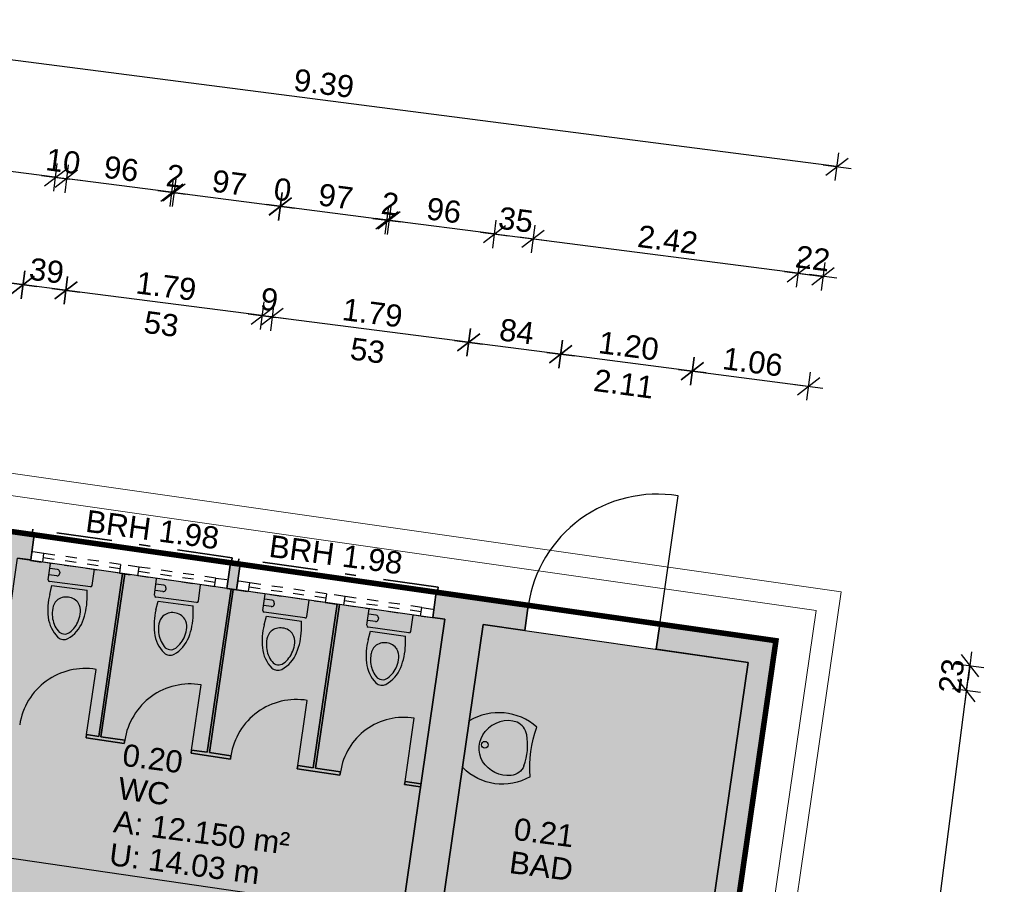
# Model space of a CAD drawing. Header units: metres. Extents: x 344112.5 to 344211.1, y 5709456.4 to 5709545.2.
# Tile 50 of 51: x 344188.4 to 344197.3, y 5709527 to 5709534.8. Entities that reach past the tile are written whole.
import ezdxf
from ezdxf.enums import TextEntityAlignment as Align

# ---------------------------------------------------------------- set-up
doc = ezdxf.new("R2010")
doc.units = ezdxf.units.M
doc.linetypes.add('AUSGEZOGEN', pattern=[0])
doc.linetypes.add('DASHDOT', pattern=[1, 0.5, -0.25, 0, -0.25])
doc.layers.add('Bemassung', color=7, linetype='Continuous')
doc.layers.add('Polygonflächen', color=7, linetype='Continuous')
doc.layers.add('BGF', color=2, linetype='Continuous', plot=False)
for name, color, linetype, lineweight in [('Dach', 6, 'AUSGEZOGEN', 13), ('Fenster', 7, 'AUSGEZOGEN', 25), ('Sanitär', 7, 'AUSGEZOGEN', 25), ('Schraffur', 8, 'Continuous', 25), ('Text', 7, 'Continuous', 13), ('Türen', 7, 'AUSGEZOGEN', 25), ('Wand', 7, 'AUSGEZOGEN', 35)]:
    doc.layers.add(name, color=color, linetype=linetype, lineweight=lineweight)
doc.styles.get("Standard").update_dxf_attribs({"font": 'arial.ttf'})
doc.dimstyles.new('1', dxfattribs={"dimtxt": 0.2, "dimasz": 0.005, "dimexe": 0.08, "dimexo": 0, "dimgap": 0.05, "dimtad": 3, "dimzin": 3, "dimdsep": 46, "dimtxsty": 'Standard', "dimblk": '1000hands_BEMPFEIL', "dimcen": 1, "dimdle": 0.08, "dimse1": 1, "dimse2": 1, "dimclre": 256, "dimazin": 2, "dimtfac": 1, "dimtix": 1, "dimtmove": 2, "dimatfit": 3, "dimldrblk": '1000hands_BEMPFEIL', "dimfxl": 1, "dimtolj": 1, "dimtzin": 0, "dimarcsym": 0})
doc.dimstyles.new('Copy of 1', dxfattribs={"dimtxt": 0.2, "dimasz": 0.005, "dimexe": 0.08, "dimexo": 0, "dimgap": 0.05, "dimtad": 3, "dimdec": 0, "dimlfac": 100, "dimzin": 3, "dimdsep": 46, "dimtxsty": 'Standard', "dimblk": '1000hands_BEMPFEIL', "dimcen": 1, "dimdle": 0.08, "dimse1": 1, "dimse2": 1, "dimclre": 256, "dimazin": 2, "dimtfac": 1, "dimtdec": 0, "dimtix": 1, "dimtmove": 2, "dimatfit": 3, "dimldrblk": '1000hands_BEMPFEIL', "dimfxl": 1, "dimtolj": 1, "dimtzin": 0, "dimarcsym": 0})

# ---------------------------------------------------------------- blocks, each defined once
blk = doc.blocks.new('A$C0B9A1A38')
at = {"layer": 'Sanitär'}
for p, q in [((-0.172, -0.1278), (-0.172, 0)), ((0.172, -0.1278), (0.172, 0)), ((-0.1104, -0.0402), (-0.172, -0.0402)), ((-0.0916, -0.059), (-0.0916, -0.0715)), ((-0.1104, -0.0902), (-0.172, -0.0902)), ((0.1595, -0.1403), (-0.1595, -0.1403)), ((-0.1462, -0.2389), (-0.1374, -0.1692)), ((-0.1374, -0.1692), (0.1374, -0.1692)), ((0.1462, -0.2389), (0.1374, -0.1692))]:
    blk.add_line(p, q, dxfattribs=at)
for centre, radius, start, end in [((-0.1104, -0.059), 0.0188, 360, 90.00001), ((-0.1104, -0.0715), 0.0188, 270, 360), ((-0.1595, -0.1278), 0.0125, 180.00003, 270), ((0.1595, -0.1278), 0.0125, 270, 360), ((0.3531, -0.2939), 0.5023, 173.71402, 194.05169), ((0.0001, -0.3469), 0.1089, 142.00731, 178.05316), ((-0.0038, -0.349), 0.1073, 88.33735, 139.91156), ((0.0038, -0.349), 0.1073, 40.08844, 91.66265), ((-0.0001, -0.3469), 0.1089, 1.94684, 37.99269), ((-0.3531, -0.2939), 0.5023, 345.9483, 6.28598), ((0.1355, -0.3516), 0.2446, 177.96841, 193.52907), ((-0.1355, -0.3516), 0.2446, 346.47093, 2.03159), ((0.1197, -0.3529), 0.2616, 193.93182, 232.72293), ((0.0964, -0.3651), 0.2034, 192.3952, 225.95076), ((-0.1197, -0.3529), 0.2616, 307.27707, 346.06818), ((-0.0964, -0.3651), 0.2034, 314.04924, 347.6048), ((0.0001, -0.465), 0.0647, 225.80607, 269.94071), ((-0.0001, -0.465), 0.0647, 270.05929, 314.19393), ((0.0001, -0.4979), 0.0741, 238.41336, 269.94158), ((-0.0001, -0.4979), 0.0741, 270.05842, 301.58664)]:
    blk.add_arc(centre, radius, start, end, dxfattribs=at)
blk = doc.blocks.new('sa')
at = {"layer": 'Sanitär'}
for points in [[(-0.4433, 0.2333, -0.341669), (0.1692, 0.2311)], [(-0.4433, 0.2333, -0.099172), (-0.4449, -0.2202)], [(-0.3759, 0.1421, -0.280902), (-0.2725, 0.2431, -0.286275), (-0.0008, 0.1534, -0.227316)], [(-0.3759, 0.1421, 0.132563), (-0.3638, -0.1403, 0.732627)], [(-0.0008, 0.1534, -0.31982), (0.0113, -0.1191)], [(-0.3638, -0.1403, 0.21917), (-0.2628, -0.2415, 0.311246), (0.0113, -0.1191, 0.227316)], [(-0.4449, -0.2202, 0.326845), (0.1677, -0.1948)]]:
    blk.add_lwpolyline(points, format="xyb", dxfattribs=at)
blk.add_lwpolyline([(0.1692, 0.2311), (0.1677, -0.1948)], dxfattribs=at)
blk.add_circle((0, 0), 0.0303, dxfattribs=at)
blk = doc.blocks.new('1000hands_BEMPFEIL')
at = {"color": 0}
for p, q in [((-18, -18), (18, 18)), ((0, -25.4), (0, 25.4)), ((-25.4, 0), (25.4, 0))]:
    blk.add_line(p, q, dxfattribs=at)
blk = doc.blocks.new('*D243')
at = {"layer": 'Bemassung', "color": 0, "lineweight": -2, "transparency": 16777216}
blk.add_line((344196.3394, 5709524.2484), (344196.9237, 5709528.7754), dxfattribs=at)
at = {"layer": 'Defpoints', "color": 0, "transparency": 16777216}
for p in [(344194.9505, 5709529.0351, 0), (344196.9243, 5709528.7803), (344194.2949, 5709524.5072, 0)]:
    blk.add_point(p, dxfattribs=at)
at = {"layer": 'Bemassung', "color": 0, "lineweight": -2, "transparency": 16777216, "xscale": 0.005, "yscale": 0.005, "zscale": 0.005}
for p, rotation in [((344196.9243, 5709528.7803), 82.6453569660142), ((344196.3387, 5709524.2434), 262.6453569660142)]:
    blk.add_blockref('1000hands_BEMPFEIL', p, dxfattribs=dict(at, rotation=rotation))
at = {"layer": 'Bemassung', "color": 0, "transparency": 16777216, "insert": (344196.4811, 5709526.5313), "char_height": 0.2, "attachment_point": 5, "rotation": 82.64536}
blk.add_mtext('\\A1;4.57', dxfattribs=at)
blk = doc.blocks.new('*D244')
at = {"layer": 'Bemassung', "color": 0, "lineweight": -2, "transparency": 16777216}
for p, q in [((344196.9243, 5709528.7803), (344196.9534, 5709529.0055)), ((344196.954, 5709529.0104), (344196.9547, 5709529.0154)), ((344196.9237, 5709528.7754), (344196.923, 5709528.7704))]:
    blk.add_line(p, q, dxfattribs=at)
at = {"layer": 'Defpoints', "color": 0, "transparency": 16777216}
for p in [(344195.2012, 5709529.2316, 0), (344194.9505, 5709529.0351, 0), (344196.9534, 5709529.0055)]:
    blk.add_point(p, dxfattribs=at)
at = {"layer": 'Bemassung', "color": 0, "lineweight": -2, "transparency": 16777216, "xscale": 0.005, "yscale": 0.005, "zscale": 0.005}
for p, rotation in [((344196.9534, 5709529.0055), 262.6453569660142), ((344196.9243, 5709528.7803), 82.6453569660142)]:
    blk.add_blockref('1000hands_BEMPFEIL', p, dxfattribs=dict(at, rotation=rotation))
at = {"layer": 'Bemassung', "color": 0, "transparency": 16777216, "insert": (344196.7879, 5709528.9124), "char_height": 0.2, "attachment_point": 5, "rotation": 82.64536}
blk.add_mtext('\\A1;23', dxfattribs=at)
blk = doc.blocks.new('*D42')
at = {"layer": 'Bemassung', "color": 0, "lineweight": -2, "transparency": 16777216}
blk.add_line((344196.9424, 5709521.1083), (344197.9445, 5709528.8725), dxfattribs=at)
at = {"layer": 'Defpoints', "color": 0, "transparency": 16777216}
for p in [(344195.2012, 5709529.2316, 0), (344197.9451, 5709528.8775), (344194.0779, 5709521.4729, 0)]:
    blk.add_point(p, dxfattribs=at)
at = {"layer": 'Bemassung', "color": 0, "lineweight": -2, "transparency": 16777216, "xscale": 0.005, "yscale": 0.005, "zscale": 0.005}
for p, rotation in [((344197.9451, 5709528.8775), 82.6453569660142), ((344196.9417, 5709521.1033), 262.6453569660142)]:
    blk.add_blockref('1000hands_BEMPFEIL', p, dxfattribs=dict(at, rotation=rotation))
at = {"layer": 'Bemassung', "color": 0, "transparency": 16777216, "insert": (344197.2926, 5709525.0099), "char_height": 0.2, "attachment_point": 5, "rotation": 82.64536}
blk.add_mtext('\\A1;7.84', dxfattribs=at)
blk = doc.blocks.new('*D51')
at = {"layer": 'Bemassung', "color": 0, "lineweight": -2, "transparency": 16777216}
blk.add_line((344194.4509, 5709531.6661), (344195.493, 5709531.5316), dxfattribs=at)
at = {"layer": 'Defpoints', "color": 0, "transparency": 16777216}
for p in [(344195.498, 5709531.531), (344194.151, 5709529.3816, 0), (344195.2012, 5709529.2316, 0)]:
    blk.add_point(p, dxfattribs=at)
at = {"layer": 'Bemassung', "color": 0, "lineweight": -2, "transparency": 16777216, "xscale": 0.005, "yscale": 0.005, "zscale": 0.005}
for p, rotation in [((344194.4459, 5709531.6668), 172.6453569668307), ((344195.498, 5709531.531), 352.6453569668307)]:
    blk.add_blockref('1000hands_BEMPFEIL', p, dxfattribs=dict(at, rotation=rotation))
at = {"layer": 'Bemassung', "color": 0, "transparency": 16777216, "insert": (344194.9914, 5709531.7498), "char_height": 0.2, "attachment_point": 5, "rotation": 352.64536}
blk.add_mtext('\\A1;1.06', dxfattribs=at)
blk = doc.blocks.new('*D319')
at = {"layer": 'Bemassung', "color": 0, "lineweight": -2, "transparency": 16777216}
blk.add_line((344194.441, 5709531.6674), (344193.2608, 5709531.8197), dxfattribs=at)
at = {"layer": 'Defpoints', "color": 0, "transparency": 16777216}
for p in [(344193.2559, 5709531.8204), (344192.963, 5709529.5512, 0), (344194.151, 5709529.3816, 0)]:
    blk.add_point(p, dxfattribs=at)
at = {"layer": 'Bemassung', "color": 0, "lineweight": -2, "transparency": 16777216, "xscale": 0.005, "yscale": 0.005, "zscale": 0.005}
for p, rotation in [((344193.2559, 5709531.8204), 172.6453569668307), ((344194.4459, 5709531.6668), 352.6453569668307)]:
    blk.add_blockref('1000hands_BEMPFEIL', p, dxfattribs=dict(at, rotation=rotation))
at = {"layer": 'Bemassung', "color": 0, "transparency": 16777216, "insert": (344193.8704, 5709531.8944), "char_height": 0.2, "attachment_point": 5, "rotation": 352.64536}
blk.add_mtext('\\A1;1.20', dxfattribs=at)
blk = doc.blocks.new('*D320')
at = {"layer": 'Bemassung', "color": 0, "lineweight": -2, "transparency": 16777216}
blk.add_line((344193.2509, 5709531.821), (344192.4278, 5709531.9273), dxfattribs=at)
at = {"layer": 'Defpoints', "color": 0, "transparency": 16777216}
for p in [(344192.4229, 5709531.9279), (344192.1314, 5709529.6699, 0), (344192.963, 5709529.5512, 0)]:
    blk.add_point(p, dxfattribs=at)
at = {"layer": 'Bemassung', "color": 0, "lineweight": -2, "transparency": 16777216, "xscale": 0.005, "yscale": 0.005, "zscale": 0.005}
for p, rotation in [((344192.4229, 5709531.9279), 172.6453569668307), ((344193.2559, 5709531.8204), 352.6453569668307)]:
    blk.add_blockref('1000hands_BEMPFEIL', p, dxfattribs=dict(at, rotation=rotation))
at = {"layer": 'Bemassung', "color": 0, "transparency": 16777216, "insert": (344192.8589, 5709532.025), "char_height": 0.2, "attachment_point": 5, "rotation": 352.64536}
blk.add_mtext('\\A1;84', dxfattribs=at)
blk = doc.blocks.new('*D321')
at = {"layer": 'Bemassung', "color": 0, "lineweight": -2, "transparency": 16777216}
blk.add_line((344192.4179, 5709531.9285), (344190.6527, 5709532.1564), dxfattribs=at)
at = {"layer": 'Defpoints', "color": 0, "transparency": 16777216}
for p in [(344190.6478, 5709532.157), (344190.3594, 5709529.9229, 0), (344192.1314, 5709529.6699, 0)]:
    blk.add_point(p, dxfattribs=at)
at = {"layer": 'Bemassung', "color": 0, "lineweight": -2, "transparency": 16777216, "xscale": 0.005, "yscale": 0.005, "zscale": 0.005}
for p, rotation in [((344190.6478, 5709532.157), 172.6453569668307), ((344192.4229, 5709531.9279), 352.6453569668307)]:
    blk.add_blockref('1000hands_BEMPFEIL', p, dxfattribs=dict(at, rotation=rotation))
at = {"layer": 'Bemassung', "color": 0, "transparency": 16777216, "insert": (344191.5548, 5709532.1933), "char_height": 0.2, "attachment_point": 5, "rotation": 352.64536}
blk.add_mtext('\\A1;1.79', dxfattribs=at)
blk = doc.blocks.new('*D322')
at = {"layer": 'Bemassung', "color": 0, "lineweight": -2, "transparency": 16777216}
for p, q in [((344190.5536, 5709532.1692), (344190.5486, 5709532.1698)), ((344190.6478, 5709532.157), (344190.5585, 5709532.1685)), ((344190.6527, 5709532.1564), (344190.6577, 5709532.1557))]:
    blk.add_line(p, q, dxfattribs=at)
at = {"layer": 'Defpoints', "color": 0, "transparency": 16777216}
for p in [(344190.5585, 5709532.1685), (344190.2703, 5709529.9356, 0), (344190.3594, 5709529.9229, 0)]:
    blk.add_point(p, dxfattribs=at)
at = {"layer": 'Bemassung', "color": 0, "lineweight": -2, "transparency": 16777216, "xscale": 0.005, "yscale": 0.005, "zscale": 0.005}
for p, rotation in [((344190.5585, 5709532.1685), 352.6453569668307), ((344190.6478, 5709532.157), 172.6453569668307)]:
    blk.add_blockref('1000hands_BEMPFEIL', p, dxfattribs=dict(at, rotation=rotation))
at = {"layer": 'Bemassung', "color": 0, "transparency": 16777216, "insert": (344190.6226, 5709532.3136), "char_height": 0.2, "attachment_point": 5, "rotation": 352.64536}
blk.add_mtext('\\A1;9', dxfattribs=at)
blk = doc.blocks.new('*D323')
at = {"layer": 'Bemassung', "color": 0, "lineweight": -2, "transparency": 16777216}
blk.add_line((344190.5536, 5709532.1692), (344188.7884, 5709532.397), dxfattribs=at)
at = {"layer": 'Defpoints', "color": 0, "transparency": 16777216}
for p in [(344188.7834, 5709532.3977), (344188.4983, 5709530.1886, 0), (344190.2703, 5709529.9356, 0)]:
    blk.add_point(p, dxfattribs=at)
at = {"layer": 'Bemassung', "color": 0, "lineweight": -2, "transparency": 16777216, "xscale": 0.005, "yscale": 0.005, "zscale": 0.005}
for p, rotation in [((344188.7834, 5709532.3977), 172.6453569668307), ((344190.5585, 5709532.1685), 352.6453569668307)]:
    blk.add_blockref('1000hands_BEMPFEIL', p, dxfattribs=dict(at, rotation=rotation))
at = {"layer": 'Bemassung', "color": 0, "transparency": 16777216, "insert": (344189.6904, 5709532.434), "char_height": 0.2, "attachment_point": 5, "rotation": 352.64536}
blk.add_mtext('\\A1;1.79', dxfattribs=at)
blk = doc.blocks.new('*D324')
at = {"layer": 'Bemassung', "color": 0, "lineweight": -2, "transparency": 16777216}
blk.add_line((344188.7784, 5709532.3983), (344188.4016, 5709532.4469), dxfattribs=at)
at = {"layer": 'Defpoints', "color": 0, "transparency": 16777216}
for p in [(344188.3966, 5709532.4476), (344188.1122, 5709530.2437, 0), (344188.4983, 5709530.1886, 0)]:
    blk.add_point(p, dxfattribs=at)
at = {"layer": 'Bemassung', "color": 0, "lineweight": -2, "transparency": 16777216, "xscale": 0.005, "yscale": 0.005, "zscale": 0.005}
for p, rotation in [((344188.3966, 5709532.4476), 172.6453569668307), ((344188.7834, 5709532.3977), 352.6453569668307)]:
    blk.add_blockref('1000hands_BEMPFEIL', p, dxfattribs=dict(at, rotation=rotation))
at = {"layer": 'Bemassung', "color": 0, "transparency": 16777216, "insert": (344188.6095, 5709532.5736), "char_height": 0.2, "attachment_point": 5, "rotation": 352.64536}
blk.add_mtext('\\A1;39', dxfattribs=at)
blk = doc.blocks.new('*D325')
at = {"layer": 'Bemassung', "color": 0, "lineweight": -2, "transparency": 16777216}
blk.add_line((344188.3917, 5709532.4482), (344186.6265, 5709532.6761), dxfattribs=at)
at = {"layer": 'Defpoints', "color": 0, "transparency": 16777216}
for p in [(344186.6215, 5709532.6767), (344186.3402, 5709530.4967, 0), (344188.1122, 5709530.2437, 0)]:
    blk.add_point(p, dxfattribs=at)
at = {"layer": 'Bemassung', "color": 0, "lineweight": -2, "transparency": 16777216, "xscale": 0.005, "yscale": 0.005, "zscale": 0.005}
for p, rotation in [((344186.6215, 5709532.6767), 172.6453569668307), ((344188.3966, 5709532.4476), 352.6453569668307)]:
    blk.add_blockref('1000hands_BEMPFEIL', p, dxfattribs=dict(at, rotation=rotation))
at = {"layer": 'Bemassung', "color": 0, "transparency": 16777216, "insert": (344187.5286, 5709532.713), "char_height": 0.2, "attachment_point": 5, "rotation": 352.64536}
blk.add_mtext('\\A1;1.79', dxfattribs=at)
blk = doc.blocks.new('*D52')
at = {"layer": 'Bemassung', "color": 0, "lineweight": -2, "transparency": 16777216}
for p, q in [((344195.3994, 5709532.552), (344195.3944, 5709532.5527)), ((344195.4043, 5709532.5514), (344195.626, 5709532.5228)), ((344195.631, 5709532.5221), (344195.6359, 5709532.5215))]:
    blk.add_line(p, q, dxfattribs=at)
at = {"layer": 'Defpoints', "color": 0, "transparency": 16777216}
for p in [(344195.626, 5709532.5228), (344195.2012, 5709529.2316, 0), (344194.9505, 5709529.0351, 0)]:
    blk.add_point(p, dxfattribs=at)
at = {"layer": 'Bemassung', "color": 0, "lineweight": -2, "transparency": 16777216, "xscale": 0.005, "yscale": 0.005, "zscale": 0.005}
for p, rotation in [((344195.4043, 5709532.5514), 352.6453569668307), ((344195.626, 5709532.5228), 172.6453569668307)]:
    blk.add_blockref('1000hands_BEMPFEIL', p, dxfattribs=dict(at, rotation=rotation))
at = {"layer": 'Bemassung', "color": 0, "transparency": 16777216, "insert": (344195.5344, 5709532.6862), "char_height": 0.2, "attachment_point": 5, "rotation": 352.64536}
blk.add_mtext('\\A1;22', dxfattribs=at)
blk = doc.blocks.new('*D327')
at = {"layer": 'Bemassung', "color": 0, "lineweight": -2, "transparency": 16777216}
blk.add_line((344195.3994, 5709532.552), (344193.0095, 5709532.8605), dxfattribs=at)
at = {"layer": 'Defpoints', "color": 0, "transparency": 16777216}
for p in [(344193.0046, 5709532.8611), (344192.5549, 5709529.3771, 0), (344194.9505, 5709529.0351, 0)]:
    blk.add_point(p, dxfattribs=at)
at = {"layer": 'Bemassung', "color": 0, "lineweight": -2, "transparency": 16777216, "xscale": 0.005, "yscale": 0.005, "zscale": 0.005}
for p, rotation in [((344193.0046, 5709532.8611), 172.6453569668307), ((344195.4043, 5709532.5514), 352.6453569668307)]:
    blk.add_blockref('1000hands_BEMPFEIL', p, dxfattribs=dict(at, rotation=rotation))
at = {"layer": 'Bemassung', "color": 0, "transparency": 16777216, "insert": (344194.2237, 5709532.8554), "char_height": 0.2, "attachment_point": 5, "rotation": 352.64536}
blk.add_mtext('\\A1;2.42', dxfattribs=at)
blk = doc.blocks.new('*D328')
at = {"layer": 'Bemassung', "color": 0, "lineweight": -2, "transparency": 16777216}
for p, q in [((344192.6526, 5709532.9066), (344192.6476, 5709532.9072)), ((344193.0046, 5709532.8611), (344192.6575, 5709532.9059)), ((344193.0095, 5709532.8605), (344193.0145, 5709532.8598))]:
    blk.add_line(p, q, dxfattribs=at)
at = {"layer": 'Defpoints', "color": 0, "transparency": 16777216}
for p in [(344192.6575, 5709532.9059), (344192.2084, 5709529.4266, 0), (344192.5549, 5709529.3771, 0)]:
    blk.add_point(p, dxfattribs=at)
at = {"layer": 'Bemassung', "color": 0, "lineweight": -2, "transparency": 16777216, "xscale": 0.005, "yscale": 0.005, "zscale": 0.005}
for p, rotation in [((344192.6575, 5709532.9059), 352.6453569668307), ((344193.0046, 5709532.8611), 172.6453569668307)]:
    blk.add_blockref('1000hands_BEMPFEIL', p, dxfattribs=dict(at, rotation=rotation))
at = {"layer": 'Bemassung', "color": 0, "transparency": 16777216, "insert": (344192.8505, 5709533.0344), "char_height": 0.2, "attachment_point": 5, "rotation": 352.64536}
blk.add_mtext('\\A1;35', dxfattribs=at)
blk = doc.blocks.new('*D329')
at = {"layer": 'Bemassung', "color": 0, "lineweight": -2, "transparency": 16777216}
blk.add_line((344192.6526, 5709532.9066), (344191.7097, 5709533.0283), dxfattribs=at)
at = {"layer": 'Defpoints', "color": 0, "transparency": 16777216}
for p in [(344191.7047, 5709533.0289), (344191.2567, 5709529.5576, 0), (344192.2084, 5709529.4266, 0)]:
    blk.add_point(p, dxfattribs=at)
at = {"layer": 'Bemassung', "color": 0, "lineweight": -2, "transparency": 16777216, "xscale": 0.005, "yscale": 0.005, "zscale": 0.005}
for p, rotation in [((344191.7047, 5709533.0289), 172.6453569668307), ((344192.6575, 5709532.9059), 352.6453569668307)]:
    blk.add_blockref('1000hands_BEMPFEIL', p, dxfattribs=dict(at, rotation=rotation))
at = {"layer": 'Bemassung', "color": 0, "transparency": 16777216, "insert": (344192.2006, 5709533.1183), "char_height": 0.2, "attachment_point": 5, "rotation": 352.64536}
blk.add_mtext('\\A1;96', dxfattribs=at)
blk = doc.blocks.new('*D330')
at = {"layer": 'Bemassung', "color": 0, "lineweight": -2, "transparency": 16777216}
for p, q in [((344191.68, 5709533.0321), (344191.675, 5709533.0327)), ((344191.7047, 5709533.0289), (344191.6849, 5709533.0315)), ((344191.7097, 5709533.0283), (344191.7147, 5709533.0276))]:
    blk.add_line(p, q, dxfattribs=at)
at = {"layer": 'Defpoints', "color": 0, "transparency": 16777216}
for p in [(344191.6849, 5709533.0315), (344191.2369, 5709529.5604, 0), (344191.2567, 5709529.5576, 0)]:
    blk.add_point(p, dxfattribs=at)
at = {"layer": 'Bemassung', "color": 0, "lineweight": -2, "transparency": 16777216, "xscale": 0.005, "yscale": 0.005, "zscale": 0.005}
for p, rotation in [((344191.6849, 5709533.0315), 352.6453569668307), ((344191.7047, 5709533.0289), 172.6453569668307)]:
    blk.add_blockref('1000hands_BEMPFEIL', p, dxfattribs=dict(at, rotation=rotation))
at = {"layer": 'Bemassung', "color": 0, "transparency": 16777216, "insert": (344191.7141, 5709533.1793), "char_height": 0.2, "attachment_point": 5, "rotation": 352.64536}
blk.add_mtext('\\A1;2', dxfattribs=at)
blk = doc.blocks.new('*D331')
at = {"layer": 'Bemassung', "color": 0, "lineweight": -2, "transparency": 16777216}
blk.add_line((344191.68, 5709533.0324), (344190.728, 5709533.1552), dxfattribs=at)
at = {"layer": 'Defpoints', "color": 0, "transparency": 16777216}
for p in [(344190.723, 5709533.1559), (344190.2766, 5709529.6975, 0), (344191.2369, 5709529.5604, 0)]:
    blk.add_point(p, dxfattribs=at)
at = {"layer": 'Bemassung', "color": 0, "lineweight": -2, "transparency": 16777216, "xscale": 0.005, "yscale": 0.005, "zscale": 0.005}
for p, rotation in [((344190.723, 5709533.1559), 172.6453569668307), ((344191.6849, 5709533.0317), 352.6453569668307)]:
    blk.add_blockref('1000hands_BEMPFEIL', p, dxfattribs=dict(at, rotation=rotation))
at = {"layer": 'Bemassung', "color": 0, "transparency": 16777216, "insert": (344191.2235, 5709533.2447), "char_height": 0.2, "attachment_point": 5, "rotation": 352.64536}
blk.add_mtext('\\A1;97', dxfattribs=at)
blk = doc.blocks.new('*D332')
at = {"layer": 'Bemassung', "color": 0, "lineweight": -2, "transparency": 16777216}
for p, q in [((344190.718, 5709533.1562), (344190.7131, 5709533.1569)), ((344190.7279, 5709533.155), (344190.7329, 5709533.1543))]:
    blk.add_line(p, q, dxfattribs=at)
at = {"layer": 'Defpoints', "color": 0, "transparency": 16777216}
for p in [(344190.723, 5709533.1556), (344190.2766, 5709529.6975, 0), (344190.2766, 5709529.6975, 0)]:
    blk.add_point(p, dxfattribs=at)
at = {"layer": 'Bemassung', "color": 0, "lineweight": -2, "transparency": 16777216, "xscale": 0.005, "yscale": 0.005, "zscale": 0.005}
for rotation in [352.6453569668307, 172.6453569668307]:
    blk.add_blockref('1000hands_BEMPFEIL', (344190.723, 5709533.1556), dxfattribs=dict(at, rotation=rotation))
at = {"layer": 'Bemassung', "color": 0, "transparency": 16777216, "insert": (344190.7425, 5709533.3065), "char_height": 0.2, "attachment_point": 5, "rotation": 352.64536}
blk.add_mtext('\\A1;0', dxfattribs=at)
blk = doc.blocks.new('*D333')
at = {"layer": 'Bemassung', "color": 0, "lineweight": -2, "transparency": 16777216}
blk.add_line((344190.718, 5709533.1562), (344189.766, 5709533.2791), dxfattribs=at)
at = {"layer": 'Defpoints', "color": 0, "transparency": 16777216}
for p in [(344189.7611, 5709533.2798), (344189.3164, 5709529.8346, 0), (344190.2766, 5709529.6975, 0)]:
    blk.add_point(p, dxfattribs=at)
at = {"layer": 'Bemassung', "color": 0, "lineweight": -2, "transparency": 16777216, "xscale": 0.005, "yscale": 0.005, "zscale": 0.005}
for p, rotation in [((344189.7611, 5709533.2798), 172.6453569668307), ((344190.723, 5709533.1556), 352.6453569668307)]:
    blk.add_blockref('1000hands_BEMPFEIL', p, dxfattribs=dict(at, rotation=rotation))
at = {"layer": 'Bemassung', "color": 0, "transparency": 16777216, "insert": (344190.2615, 5709533.3686), "char_height": 0.2, "attachment_point": 5, "rotation": 352.64536}
blk.add_mtext('\\A1;97', dxfattribs=at)
blk = doc.blocks.new('*D334')
at = {"layer": 'Bemassung', "color": 0, "lineweight": -2, "transparency": 16777216}
for p, q in [((344189.7363, 5709533.283), (344189.7313, 5709533.2836)), ((344189.7611, 5709533.2798), (344189.7412, 5709533.2823)), ((344189.766, 5709533.2791), (344189.771, 5709533.2785))]:
    blk.add_line(p, q, dxfattribs=at)
at = {"layer": 'Defpoints', "color": 0, "transparency": 16777216}
for p in [(344189.7412, 5709533.2823), (344189.2966, 5709529.8374, 0), (344189.3164, 5709529.8346, 0)]:
    blk.add_point(p, dxfattribs=at)
at = {"layer": 'Bemassung', "color": 0, "lineweight": -2, "transparency": 16777216, "xscale": 0.005, "yscale": 0.005, "zscale": 0.005}
for p, rotation in [((344189.7412, 5709533.2823), 352.6453569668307), ((344189.7611, 5709533.2798), 172.6453569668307)]:
    blk.add_blockref('1000hands_BEMPFEIL', p, dxfattribs=dict(at, rotation=rotation))
at = {"layer": 'Bemassung', "color": 0, "transparency": 16777216, "insert": (344189.7704, 5709533.4302), "char_height": 0.2, "attachment_point": 5, "rotation": 352.64536}
blk.add_mtext('\\A1;2', dxfattribs=at)
blk = doc.blocks.new('*D335')
at = {"layer": 'Bemassung', "color": 0, "lineweight": -2, "transparency": 16777216}
blk.add_line((344189.7363, 5709533.283), (344188.794, 5709533.4046), dxfattribs=at)
at = {"layer": 'Defpoints', "color": 0, "transparency": 16777216}
for p in [(344188.789, 5709533.4052), (344188.3466, 5709529.9779, 0), (344189.2966, 5709529.8374, 0)]:
    blk.add_point(p, dxfattribs=at)
at = {"layer": 'Bemassung', "color": 0, "lineweight": -2, "transparency": 16777216, "xscale": 0.005, "yscale": 0.005, "zscale": 0.005}
for p, rotation in [((344188.789, 5709533.4052), 172.6453569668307), ((344189.7412, 5709533.2823), 352.6453569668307)]:
    blk.add_blockref('1000hands_BEMPFEIL', p, dxfattribs=dict(at, rotation=rotation))
at = {"layer": 'Bemassung', "color": 0, "transparency": 16777216, "insert": (344189.2846, 5709533.4946), "char_height": 0.2, "attachment_point": 5, "rotation": 352.64536}
blk.add_mtext('\\A1;96', dxfattribs=at)
blk = doc.blocks.new('*D336')
at = {"layer": 'Bemassung', "color": 0, "lineweight": -2, "transparency": 16777216}
for p, q in [((344188.6851, 5709533.4186), (344188.6801, 5709533.4193)), ((344188.789, 5709533.4052), (344188.6901, 5709533.418)), ((344188.794, 5709533.4046), (344188.7989, 5709533.404))]:
    blk.add_line(p, q, dxfattribs=at)
at = {"layer": 'Defpoints', "color": 0, "transparency": 16777216}
for p in [(344188.6901, 5709533.418), (344188.2498, 5709530.0071, 0), (344188.3466, 5709529.9779, 0)]:
    blk.add_point(p, dxfattribs=at)
at = {"layer": 'Bemassung', "color": 0, "lineweight": -2, "transparency": 16777216, "xscale": 0.005, "yscale": 0.005, "zscale": 0.005}
for p, rotation in [((344188.6901, 5709533.418), 352.6453569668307), ((344188.789, 5709533.4052), 172.6453569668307)]:
    blk.add_blockref('1000hands_BEMPFEIL', p, dxfattribs=dict(at, rotation=rotation))
at = {"layer": 'Bemassung', "color": 0, "transparency": 16777216, "insert": (344188.759, 5709533.5625), "char_height": 0.2, "attachment_point": 5, "rotation": 352.64536}
blk.add_mtext('\\A1;10', dxfattribs=at)
blk = doc.blocks.new('*D337')
at = {"layer": 'Bemassung', "color": 0, "lineweight": -2, "transparency": 16777216}
blk.add_line((344188.6851, 5709533.4186), (344186.5118, 5709533.6992), dxfattribs=at)
at = {"layer": 'Defpoints', "color": 0, "transparency": 16777216}
for p in [(344186.5069, 5709533.6998), (344186.0704, 5709530.3182, 0), (344188.2498, 5709530.0071, 0)]:
    blk.add_point(p, dxfattribs=at)
at = {"layer": 'Bemassung', "color": 0, "lineweight": -2, "transparency": 16777216, "xscale": 0.005, "yscale": 0.005, "zscale": 0.005}
for p, rotation in [((344186.5069, 5709533.6998), 172.6453569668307), ((344188.6901, 5709533.418), 352.6453569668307)]:
    blk.add_blockref('1000hands_BEMPFEIL', p, dxfattribs=dict(at, rotation=rotation))
at = {"layer": 'Bemassung', "color": 0, "transparency": 16777216, "insert": (344187.6179, 5709533.7098), "char_height": 0.2, "attachment_point": 5, "rotation": 352.64536}
blk.add_mtext('\\A1;2.20', dxfattribs=at)
blk = doc.blocks.new('*D53')
at = {"layer": 'Bemassung', "color": 0, "lineweight": -2, "transparency": 16777216}
blk.add_line((344195.749, 5709533.5152), (344186.4443, 5709534.7162), dxfattribs=at)
at = {"layer": 'Defpoints', "color": 0, "transparency": 16777216}
for p in [(344186.4393, 5709534.7168), (344185.9027, 5709530.5592, 0), (344195.2012, 5709529.2316, 0)]:
    blk.add_point(p, dxfattribs=at)
at = {"layer": 'Bemassung', "color": 0, "lineweight": -2, "transparency": 16777216, "xscale": 0.005, "yscale": 0.005, "zscale": 0.005}
for p, rotation in [((344186.4393, 5709534.7168), 172.6453569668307), ((344195.754, 5709533.5145), 352.6453569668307)]:
    blk.add_blockref('1000hands_BEMPFEIL', p, dxfattribs=dict(at, rotation=rotation))
at = {"layer": 'Bemassung', "color": 0, "transparency": 16777216, "insert": (344191.1161, 5709534.2666), "char_height": 0.2, "attachment_point": 5, "rotation": 352.64536}
blk.add_mtext('\\A1;9.39', dxfattribs=at)

msp = doc.modelspace()

# ---------------------------------------------------------------- hatches: boundary and pattern name
at = {"layer": 'Polygonflächen'}
h = msp.add_hatch(color=134, dxfattribs=at)
h.dxf.hatch_style = 1
h.paths.add_polyline_path([(344192.2084, 5709529.4266), (344192.0989, 5709529.4422), (344188.3466, 5709529.9779), (344188.1166, 5709528.3875), (344188.0164, 5709527.6947), (344187.9004, 5709526.8928), (344191.7625, 5709526.3463)])
h = msp.add_hatch(color=134, dxfattribs=at)
h.dxf.hatch_style = 1
h.paths.add_polyline_path([(344194.9505, 5709529.0351), (344192.5549, 5709529.3771), (344191.8986, 5709524.8442), (344194.2949, 5709524.5072)])
at = {"layer": 'Schraffur'}
h = msp.add_hatch(color=256, dxfattribs=at)
h.dxf.hatch_style = 1
h.paths.add_polyline_path([(344188.4983, 5709530.1886), (344188.1122, 5709530.2437), (344188.0818, 5709530.031), (344188.2498, 5709530.0071), (344188.0177, 5709528.4019), (344188.1166, 5709528.3875), (344188.3466, 5709529.9779), (344188.4658, 5709529.9609)])
h = msp.add_hatch(color=256, dxfattribs=at)
h.dxf.hatch_style = 1
h.paths.add_polyline_path([(344190.3594, 5709529.9229), (344190.2703, 5709529.9356), (344190.2371, 5709529.7031), (344190.2766, 5709529.6975), (344190.3262, 5709529.6904)])
h = msp.add_hatch(color=256, dxfattribs=at)
h.dxf.hatch_style = 1
h.paths.add_polyline_path([(344185.4794, 5709526.1676), (344185.2814, 5709526.1958), (344185.1499, 5709525.2727), (344185.338, 5709525.2459), (344185.3749, 5709525.5049), (344187.5521, 5709525.1831), (344187.5167, 5709524.9379), (344187.6156, 5709524.9236), (344187.8804, 5709526.7542), (344191.7457, 5709526.2073), (344191.1419, 5709522.0749), (344191.0313, 5709522.091), (344191.0059, 5709521.9149), (344194.0779, 5709521.4729), (344195.2012, 5709529.2316), (344194.151, 5709529.3816), (344194.1184, 5709529.1539), (344194.9505, 5709529.0351), (344194.2949, 5709524.5072), (344193.9466, 5709524.5562), (344193.9264, 5709524.4126), (344194.2853, 5709524.3622), (344193.8765, 5709521.6752), (344191.2309, 5709522.0618), (344191.6218, 5709524.7367), (344193.1045, 5709524.5282), (344193.1247, 5709524.6718), (344191.8986, 5709524.8442), (344192.5549, 5709529.3771), (344192.9305, 5709529.3235), (344192.963, 5709529.5512), (344192.1314, 5709529.6699), (344192.0989, 5709529.4422), (344192.2084, 5709529.4266), (344191.7625, 5709526.3463), (344187.9004, 5709526.8928), (344188.0164, 5709527.6947), (344187.9175, 5709527.7091), (344187.8699, 5709527.3804), (344185.6961, 5709527.69), (344185.7486, 5709528.0586), (344185.5506, 5709528.0868), (344185.4167, 5709527.1463), (344185.6147, 5709527.1181), (344185.6806, 5709527.5811), (344187.8347, 5709527.2744), (344187.5502, 5709525.2946), (344185.4003, 5709525.6124)])

# ---------------------------------------------------------------- linework, layer by layer
at = {"layer": 'BGF', "const_width": 0.05, "elevation": 0}
msp.add_lwpolyline([(344185.2814, 5709526.1958), (344185.4167, 5709527.1463), (344185.5506, 5709528.0868), (344185.6874, 5709529.0471), (344185.8162, 5709529.9516), (344185.9027, 5709530.5592), (344186.3402, 5709530.4967), (344188.1122, 5709530.2437), (344188.4983, 5709530.1886), (344190.2802, 5709529.9342), (344190.3594, 5709529.9229), (344192.1413, 5709529.6685), (344192.963, 5709529.5512), (344194.151, 5709529.3816), (344195.2012, 5709529.2316), (344194.0779, 5709521.4729)], dxfattribs=at)
at = {"layer": 'Dach', "elevation": 0}
for points in [[(344185.4571, 5709531.148), (344195.7905, 5709529.6728)], [(344185.6013, 5709530.9254), (344195.5638, 5709529.5031)], [(344195.0223, 5709524.3671), (344195.7905, 5709529.6728)], [(344194.8241, 5709524.3936), (344195.5638, 5709529.5031)]]:
    msp.add_lwpolyline(points, dxfattribs=at)
at = {"layer": 'Fenster', "linetype": 'DASHDOT', "ltscale": 0.1, "elevation": 0}
for points in [[(344188.4651, 5709529.9561), (344188.574, 5709529.9406), (344188.5853, 5709530.0198), (344188.4764, 5709530.0353)], [(344189.2669, 5709529.8416), (344189.4352, 5709529.8176), (344189.4465, 5709529.8968), (344189.2783, 5709529.9208)], [(344190.2371, 5709529.7031), (344190.1282, 5709529.7187), (344190.1395, 5709529.7979), (344190.2484, 5709529.7823)], [(344190.3262, 5709529.6904), (344190.4351, 5709529.6749), (344190.4464, 5709529.7541), (344190.3375, 5709529.7696)], [(344191.1281, 5709529.5759), (344191.2964, 5709529.5519), (344191.3077, 5709529.6311), (344191.1394, 5709529.6551)], [(344192.0982, 5709529.4374), (344191.9893, 5709529.453), (344192.0006, 5709529.5322), (344192.1095, 5709529.5166)]]:
    msp.add_lwpolyline(points, close=True, dxfattribs=at)
for points in [[(344189.2726, 5709529.8812), (344188.5796, 5709529.9802)], [(344189.2783, 5709529.9208), (344188.5853, 5709530.0198)], [(344189.2669, 5709529.8416), (344188.574, 5709529.9406)], [(344190.1395, 5709529.7979), (344189.4465, 5709529.8968)], [(344190.1282, 5709529.7187), (344189.4352, 5709529.8176)], [(344190.1339, 5709529.7583), (344189.4409, 5709529.8572)], [(344191.1337, 5709529.6155), (344190.4408, 5709529.7145)], [(344191.1394, 5709529.6551), (344190.4464, 5709529.7541)], [(344191.1281, 5709529.5759), (344190.4351, 5709529.6749)], [(344192.0006, 5709529.5322), (344191.3077, 5709529.6311)], [(344191.9893, 5709529.453), (344191.2964, 5709529.5519)], [(344191.995, 5709529.4926), (344191.302, 5709529.5915)]]:
    msp.add_lwpolyline(points, dxfattribs=at)
at = {"layer": 'Polygonflächen', "elevation": 0}
for points in [[(344187.9004, 5709526.8928), (344188.0164, 5709527.6947), (344188.1166, 5709528.3875), (344188.3466, 5709529.9779), (344192.0989, 5709529.4422), (344192.2084, 5709529.4266), (344191.7625, 5709526.3463), (344187.9004, 5709526.8928)], [(344191.8986, 5709524.8442), (344192.5549, 5709529.3771), (344194.9505, 5709529.0351), (344194.2949, 5709524.5072), (344191.8986, 5709524.8442)]]:
    msp.add_lwpolyline(points, dxfattribs=at)
at = {"layer": 'Sanitär', "elevation": 0}
msp.add_lwpolyline([(344187.9606, 5709527.3159), (344191.8211, 5709526.7513)], dxfattribs=at)
at = {"layer": 'Türen', "elevation": 0}
for points in [[(344194.151, 5709529.3816), (344194.3164, 5709530.5402, 0.419358), (344192.963, 5709529.5512, 0.414214)], [(344188.9699, 5709528.3833), (344189.0563, 5709528.9721, 0.419358), (344188.3662, 5709528.4719, 0.414214)], [(344189.9197, 5709528.244), (344190.0061, 5709528.8328, 0.419358), (344189.316, 5709528.3326, 0.414214)], [(344190.8794, 5709528.1032), (344190.9658, 5709528.6918, 0.419358), (344190.2759, 5709528.1917, 0.414214)], [(344191.849, 5709527.961), (344191.9325, 5709528.5303, 0.419358), (344191.2653, 5709528.0466, 0.414214)]]:
    msp.add_lwpolyline(points, format="xyb", dxfattribs=at)
at = {"layer": 'Wand'}
for p, q in [((344188.9655, 5709528.3537, 0), (344188.9699, 5709528.3833, 0)), ((344188.9699, 5709528.3833, 0), (344189.0809, 5709528.3671, 0)), ((344188.9655, 5709528.3537, 0), (344189.3118, 5709528.3029, 0)), ((344189.1007, 5709528.3641, 0), (344189.316, 5709528.3326, 0)), ((344189.3118, 5709528.3029, 0), (344189.316, 5709528.3326, 0)), ((344189.9154, 5709528.2143, 0), (344189.9197, 5709528.244, 0)), ((344189.9154, 5709528.2143, 0), (344190.2716, 5709528.1621, 0)), ((344189.9197, 5709528.244, 0), (344190.0604, 5709528.2234, 0)), ((344190.0802, 5709528.2205, 0), (344190.2759, 5709528.1917, 0)), ((344190.2715, 5709528.1621, 0), (344190.2758, 5709528.1918, 0)), ((344190.8751, 5709528.0735, 0), (344190.8794, 5709528.1032, 0)), ((344190.8751, 5709528.0735, 0), (344191.261, 5709528.0169, 0)), ((344190.8794, 5709528.1032, 0), (344191.0201, 5709528.0826, 0)), ((344191.0399, 5709528.0797, 0), (344191.2653, 5709528.0466, 0))]:
    msp.add_line(p, q, dxfattribs=at)
at = {"layer": 'Wand', "elevation": 0}
for points in [[(344188.1122, 5709530.2437), (344188.4983, 5709530.1886)], [(344188.4658, 5709529.9609), (344188.4983, 5709530.1886)], [(344188.3466, 5709529.9779), (344188.4658, 5709529.9609)], [(344190.2371, 5709529.7031), (344190.2703, 5709529.9356)], [(344190.2703, 5709529.9356), (344190.3594, 5709529.9229)], [(344190.3594, 5709529.9229), (344190.3262, 5709529.6904), (344190.2766, 5709529.6975)], [(344189.2966, 5709529.8374), (344189.0809, 5709528.3671)], [(344189.3164, 5709529.8346), (344189.1007, 5709528.3641)], [(344190.2766, 5709529.6975), (344190.0604, 5709528.2234)], [(344190.2964, 5709529.6947), (344190.0802, 5709528.2205)], [(344190.2766, 5709529.6975), (344190.2371, 5709529.7031)], [(344192.1314, 5709529.6699), (344192.0989, 5709529.4422)], [(344192.1314, 5709529.6699), (344192.963, 5709529.5512)], [(344191.2369, 5709529.5604), (344191.0201, 5709528.0825)], [(344191.2567, 5709529.5576), (344191.0399, 5709528.0797)], [(344192.9305, 5709529.3235), (344192.963, 5709529.5512)], [(344191.7625, 5709526.3463), (344192.2084, 5709529.4266)], [(344191.8986, 5709524.8442), (344192.5549, 5709529.3771)], [(344192.2084, 5709529.4266), (344192.0989, 5709529.4422)], [(344192.5549, 5709529.3771), (344192.9305, 5709529.3235)], [(344194.1184, 5709529.1539), (344194.151, 5709529.3816)], [(344194.151, 5709529.3816), (344195.2012, 5709529.2316)], [(344194.0779, 5709521.4729), (344195.2012, 5709529.2316)], [(344194.1184, 5709529.1539), (344194.9505, 5709529.0351)], [(344194.2949, 5709524.5072), (344194.9505, 5709529.0351)], [(344191.261, 5709528.0169), (344191.2652, 5709528.0466)], [(344191.8447, 5709527.9313), (344191.849, 5709527.961)], [(344191.849, 5709527.961), (344191.9932, 5709527.9398)], [(344191.8447, 5709527.9313), (344191.9892, 5709527.9101)]]:
    msp.add_lwpolyline(points, dxfattribs=at)
at = {"layer": 'Wand', "linetype": 'DASHDOT', "elevation": 0}
for points in [[(344188.4785, 5709530.1914), (344188.4852, 5709530.2383)], [(344190.2869, 5709529.9811), (344188.4852, 5709530.2383)], [(344188.4983, 5709530.1886), (344190.2703, 5709529.9356)], [(344190.2802, 5709529.9342), (344190.2869, 5709529.9811)], [(344192.1413, 5709529.6685), (344192.148, 5709529.7154), (344190.3463, 5709529.9726), (344190.3396, 5709529.9257)], [(344190.3594, 5709529.9229), (344192.1314, 5709529.6699)]]:
    msp.add_lwpolyline(points, dxfattribs=at)

# ---------------------------------------------------------------- block references
at = {"xscale": 1.165491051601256, "yscale": 1.165491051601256, "zscale": 1.165491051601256}
for p, rotation in [((344188.8427, 5709529.9043, 0), 352.4566055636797), ((344189.8024, 5709529.7631, 0), 352.4566055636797), ((344190.7829, 5709529.6252, 0), 351.8748594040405), ((344191.7234, 5709529.4909, 0), 351.8748594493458)]:
    msp.add_blockref('A$C0B9A1A38', p, dxfattribs=dict(at, rotation=rotation))
at = {"layer": 'Sanitär', "rotation": 172.3889656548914}
msp.add_blockref('sa', (344192.5699, 5709528.2918, 0), dxfattribs=at)

# ---------------------------------------------------------------- texts
at = {"layer": 'Text'}
for s, p in [('53', (344189.6466, 5709532.0942, 0)), ('53', (344191.5109, 5709531.8535, 0)), ('2.11', (344193.8265, 5709531.5546, 0)), ('BRH 1.98', (344189.5665, 5709530.2362, 0.0001)), ('BRH 1.98', (344191.2245, 5709530.0099, 0))]:
    msp.add_text(s, height=0.2, rotation=352.38897, dxfattribs=at).set_placement(p, align=Align.MIDDLE)
for s, p in [('0.20', (344189.2858, 5709528.1029, 0)), ('WC', (344189.2456, 5709527.8024, 0)), ('A: 12.150 m²', (344189.2057, 5709527.5025, 0)), ('0.21', (344192.8226, 5709527.4341, 0)), ('U: 14.03 m', (344189.166, 5709527.2053, 0)), ('BAD', (344192.7825, 5709527.1336, 0))]:
    msp.add_text(s, height=0.2, rotation=352.64536, dxfattribs=at).set_placement(p)

# ---------------------------------------------------------------- dimensions: what is measured, and where the dimension line sits
at = {"layer": 'Bemassung'}
for base, p1, p2, angle, dimstyle, picture, middle in [((344186.4393, 5709534.7168), (344195.2012, 5709529.2316, 0), (344185.9027, 5709530.5592, 0), 352.64536, '1', '*D53', (344191.1161, 5709534.2666)), ((344186.5069, 5709533.6998), (344188.2498, 5709530.0071, 0), (344186.0704, 5709530.3182, 0), 352.64536, '1', '*D337', (344187.6179, 5709533.7098)), ((344188.6901, 5709533.418), (344188.3466, 5709529.9779, 0), (344188.2498, 5709530.0071, 0), 352.64536, 'Copy of 1', '*D336', (344188.759, 5709533.5625)), ((344188.789, 5709533.4052), (344189.2966, 5709529.8374, 0), (344188.3466, 5709529.9779, 0), 352.64536, 'Copy of 1', '*D335', (344189.2846, 5709533.4946)), ((344189.7412, 5709533.2823), (344189.3164, 5709529.8346, 0), (344189.2966, 5709529.8374, 0), 352.64536, 'Copy of 1', '*D334', (344189.7704, 5709533.4302)), ((344189.7611, 5709533.2798), (344190.2766, 5709529.6975, 0), (344189.3164, 5709529.8346, 0), 352.64536, 'Copy of 1', '*D333', (344190.2615, 5709533.3686)), ((344190.7229854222, 5709533.1556087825), (344190.2766372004, 5709529.697486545, 0.0000432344), (344190.2766372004, 5709529.697486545, 0.0000432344), 352.6453569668, 'Copy of 1', '*D332', (344190.7424576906, 5709533.3064719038)), ((344190.723, 5709533.1559), (344191.2369, 5709529.5604, 0), (344190.2766, 5709529.6975, 0), 352.64536, 'Copy of 1', '*D331', (344191.2235, 5709533.2447)), ((344191.6849, 5709533.0315), (344191.2567, 5709529.5576, 0), (344191.2369, 5709529.5604, 0), 352.64536, 'Copy of 1', '*D330', (344191.7141, 5709533.1793)), ((344191.7047, 5709533.0289), (344192.2084, 5709529.4266, 0), (344191.2567, 5709529.5576, 0), 352.64536, 'Copy of 1', '*D329', (344192.2006, 5709533.1183)), ((344192.6575, 5709532.9059), (344192.5549, 5709529.3771, 0), (344192.2084, 5709529.4266, 0), 352.64536, 'Copy of 1', '*D328', (344192.8505, 5709533.0344)), ((344193.0046, 5709532.8611), (344194.9505, 5709529.0351, 0), (344192.5549, 5709529.3771, 0), 352.64536, '1', '*D327', (344194.2237, 5709532.8554)), ((344186.6215, 5709532.6767), (344188.1122, 5709530.2437, 0), (344186.3402, 5709530.4967, 0), 352.64536, '1', '*D325', (344187.5286, 5709532.713)), ((344195.626, 5709532.5228), (344194.9505, 5709529.0351, 0), (344195.2012, 5709529.2316, 0), 352.64536, 'Copy of 1', '*D52', (344195.5344, 5709532.6862)), ((344188.3966, 5709532.4476), (344188.4983, 5709530.1886, 0), (344188.1122, 5709530.2437, 0), 352.64536, 'Copy of 1', '*D324', (344188.6095, 5709532.5736)), ((344188.7834, 5709532.3977), (344190.2703, 5709529.9356, 0), (344188.4983, 5709530.1886, 0), 352.64536, '1', '*D323', (344189.6904, 5709532.434)), ((344190.5585, 5709532.1685), (344190.3594, 5709529.9229, 0), (344190.2703, 5709529.9356, 0), 352.64536, 'Copy of 1', '*D322', (344190.6226, 5709532.3136)), ((344190.6478, 5709532.157), (344192.1314, 5709529.6699, 0), (344190.3594, 5709529.9229, 0), 352.64536, '1', '*D321', (344191.5548, 5709532.1933)), ((344192.4229, 5709531.9279), (344192.963, 5709529.5512, 0), (344192.1314, 5709529.6699, 0), 352.64536, 'Copy of 1', '*D320', (344192.8589, 5709532.025)), ((344193.2559, 5709531.8204), (344194.151, 5709529.3816, 0), (344192.963, 5709529.5512, 0), 352.64536, '1', '*D319', (344193.8704, 5709531.8944)), ((344195.498, 5709531.531), (344194.151, 5709529.3816, 0), (344195.2012, 5709529.2316, 0), 352.64536, '1', '*D51', (344194.9914, 5709531.7498)), ((344197.9451, 5709528.8775), (344194.0779, 5709521.4729, 0), (344195.2012, 5709529.2316, 0), 82.64536, '1', '*D42', (344197.2926, 5709525.0099)), ((344196.9534, 5709529.0055), (344194.9505, 5709529.0351, 0), (344195.2012, 5709529.2316, 0), 82.64536, 'Copy of 1', '*D244', (344196.7879, 5709528.9124)), ((344196.9243, 5709528.7803), (344194.2949, 5709524.5072, 0), (344194.9505, 5709529.0351, 0), 82.64536, '1', '*D243', (344196.4811, 5709526.5313))]:
    dim = msp.add_linear_dim(base=base, p1=p1, p2=p2, angle=angle, dimstyle=dimstyle, dxfattribs=at)
    dim.commit()
    dim.dimension.update_dxf_attribs({"geometry": picture, "text_midpoint": middle})

doc.saveas('drawing.dxf')
